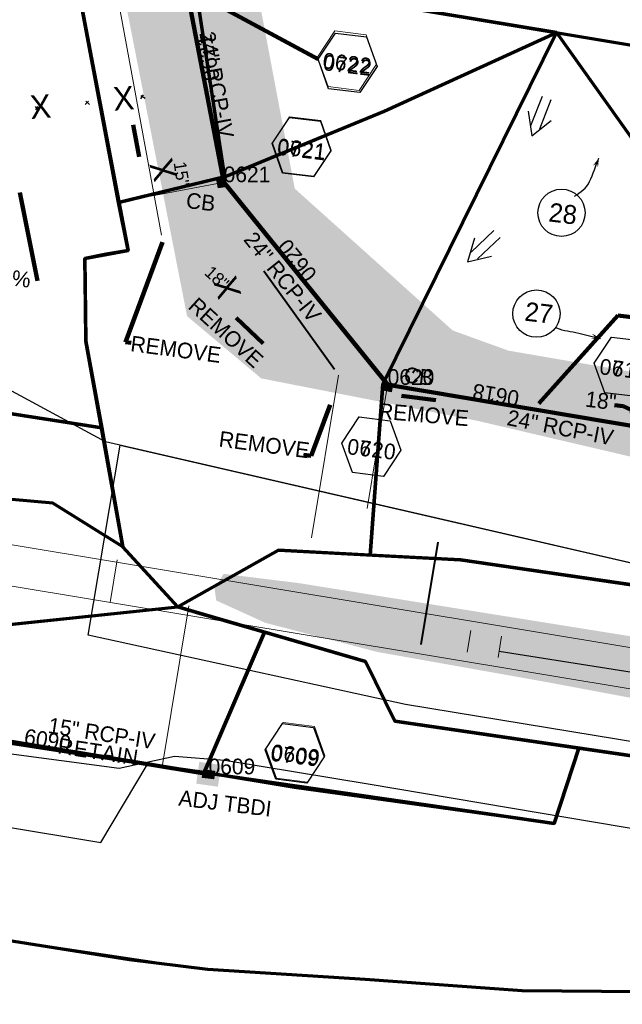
# Model space of a CAD drawing. Extents: x 1160024 to 2574774, y 200346 to 1150377.
# Tile 62 of 118: x 2484490 to 2484682, y 365574 to 365888. Entities that reach past the tile are written whole.
import ezdxf
from ezdxf.enums import TextEntityAlignment as Align

# ---------------------------------------------------------------- set-up
doc = ezdxf.new("R2010")
doc.units = 0
doc.header["$MEASUREMENT"] = 0
doc.linetypes.add('DGN Style 2', pattern=[29.296317, 17.57779, -11.718527])
for name, color, linetype, lineweight in [('Exist Earthen Structure Ditch Cogo Point CELL', 5, 'Continuous', 13), ('Exist Plan Preparation Drainage Arrows Symbol CELL', 5, 'Continuous', 30), ('Exist Plan Preparation Drainage Notes Label', 31, 'Continuous', 30), ('Exist Plan Preparation Watershed Blue', 5, 'Continuous', 30), ('Exist Structure Minor Pipes RCP 12 Inch Text', 30, 'Continuous', 13), ('Exist Structure Minor Pipes RCP 18 Inch', 30, 'Continuous', 0), ('Prop Drainage Structure Box Number Symbol CELL', 9, 'Continuous', 30), ('Prop Drainage Structure Catch Basin Grate 840 03F CELL', 7, 'Continuous', 30), ('Prop Drainage Structure Catch Basin Grate 840 03F Label', 9, 'Continuous', 30), ('Prop Drainage Structure Catch Basin Grate 840 03G Label', 9, 'Continuous', 30), ('Prop Drainage Structure Drop Inlet Adjust CELL', 7, 'Continuous', 30), ('Prop Drainage Structure Drop Inlet Grate 840 16 Label', 9, 'Continuous', 30), ('Prop Drainage Structure Pipe RCP 24in Class III Label', 9, 'Continuous', 30), ('Prop Drainage Structure Pipe RCP 24in Class IV', 9, 'Continuous', 211), ('Prop Drainage Structure Pipe Removal Label', 9, 'Continuous', 30), ('Prop Drainage Structure Plot Symbol 20 Scale', 9, 'DGN Style 2', 13), ('Prop Drainage Structure Plot Symbol 50 Scale', 9, 'DGN Style 2', 13), ('Prop Drainage Structure Retain Label', 9, 'Continuous', 30), ('Prop Earthen Structure Ditch Flow Line', 6, 'Rdy Ditch Special Prp', 30), ('Prop Plan Preparation Watershed Pre Construction', 131, 'Continuous', 30)]:
    doc.layers.add(name, color=color, linetype=linetype, lineweight=lineweight)
for name, color, linetype, lineweight, plot in [('Scratch_Level_5', 6, 'Continuous', 0, False), ('Scratch_Level_6', 30, 'Continuous', 0, False), ('Scratch_Level_7', 9, 'Continuous', 0, False), ('Scratch_Level_8', 171, 'Continuous', 0, False), ('Scratch_Level_9', 9, 'Continuous', 0, False)]:
    doc.layers.add(name, color=color, linetype=linetype, lineweight=lineweight, plot=plot)
doc.styles.add('Style-font000', font='font000.shx')
doc.styles.add('Style-font001', font='font001.shx')
doc.styles.add('Style-font041', font='font041.shx')
doc.styles.add('Style-GEOMETRICFUTURA_211_M_L', font='GEOMETRICFUTURA_211_M_L.shx')
doc.linetypes.add('Rdy Ditch Special Prp', pattern='A,0.55,-0.2,[22,dgnlstyle-RdylsE.shx,S=0.001111,R=0,X=0,Y=0],-0.2,0.55', length=1.5)
doc.dimstyles.new('erosion_control', dxfattribs={"dimtxt": 4.99999, "dimasz": 9.99998, "dimexe": 2.499995, "dimexo": 2.499995, "dimgap": 2.499995, "dimtad": 0, "dimtih": 1, "dimtoh": 1, "dimzin": 3, "dimdsep": 46, "dimtxsty": 'Style-GEOMETRICFUTURA_211_M_L', "dimcen": 0.09, "dimaunit": 1, "dimadec": 4, "dimazin": 3, "dimtfac": 1, "dimtofl": 0, "dimtmove": 0, "dimatfit": 1, "dimfxl": 1, "dimtzin": 3, "dimlwd": 106, "dimarcsym": 0})

# ---------------------------------------------------------------- blocks, each defined once
blk = doc.blocks.new('EXIST PLAN PREPARATION DRAINAGE ARROWS SYMBOL_88')
at = {"layer": 'Exist Plan Preparation Drainage Arrows Symbol CELL'}
for p, q in [((-3.87, 1.5), (6.13, 1.5)), ((-3.87, -1.5), (6.13, -1.5))]:
    blk.add_line(p, q, dxfattribs=at)
at = {"layer": 'Exist Plan Preparation Drainage Arrows Symbol CELL', "flags": 128}
blk.add_lwpolyline([(0, 3.97), (-6.87, 0), (0, -3.97)], dxfattribs=at)
blk = doc.blocks.new('EXIST PLAN PREPARATION DRAINAGE ARROWS SYMBOL_89')
at = {"layer": 'Exist Plan Preparation Drainage Arrows Symbol CELL'}
for p, q in [((-3.87, 1.5), (6.13, 1.5)), ((-3.87, -1.5), (6.13, -1.5))]:
    blk.add_line(p, q, dxfattribs=at)
at = {"layer": 'Exist Plan Preparation Drainage Arrows Symbol CELL', "flags": 128}
blk.add_lwpolyline([(0, 3.97), (-6.87, 0), (0, -3.97)], dxfattribs=at)
blk = doc.blocks.new('PROP DRAINAGE STRUCTURE BOX NUMBER SYMBOL_146')
at = {"layer": 'Scratch_Level_7', "flags": 128}
blk.add_lwpolyline([(-5, 8.94), (5, 8.94), (9.47, 0), (5, -8.94), (-5, -8.94), (-9.47, 0), (-5, 8.94)], dxfattribs=at)
at = {"layer": 'Scratch_Level_7', "insert": (0.17, -0.83), "char_height": 5, "attachment_point": 5, "line_spacing_factor": 0.6, "style": 'Style-GEOMETRICFUTURA_211_M_L'}
blk.add_mtext('\\T1.051;0622', dxfattribs=at)
blk = doc.blocks.new('PROP DRAINAGE STRUCTURE BOX NUMBER SYMBOL_147')
at = {"layer": 'Scratch_Level_7', "flags": 128}
blk.add_lwpolyline([(-5, 8.94), (5, 8.94), (9.47, 0), (5, -8.94), (-5, -8.94), (-9.47, 0), (-5, 8.94)], dxfattribs=at)
at = {"layer": 'Scratch_Level_7', "insert": (0.18, -0.83), "char_height": 5, "attachment_point": 5, "line_spacing_factor": 0.6, "style": 'Style-GEOMETRICFUTURA_211_M_L'}
blk.add_mtext('\\T1.051;0621', dxfattribs=at)
blk = doc.blocks.new('PROP DRAINAGE STRUCTURE BOX NUMBER SYMBOL_148')
at = {"layer": 'Scratch_Level_7', "flags": 128}
blk.add_lwpolyline([(-5, 8.94), (5, 8.94), (9.47, 0), (5, -8.94), (-5, -8.94), (-9.47, 0), (-5, 8.94)], dxfattribs=at)
at = {"layer": 'Scratch_Level_7', "insert": (0.25, -0.83), "char_height": 5, "attachment_point": 5, "line_spacing_factor": 0.6, "style": 'Style-GEOMETRICFUTURA_211_M_L'}
blk.add_mtext('\\T1.051;0620', dxfattribs=at)
blk = doc.blocks.new('PROP DRAINAGE STRUCTURE BOX NUMBER SYMBOL_151')
at = {"layer": 'Scratch_Level_7', "flags": 128}
blk.add_lwpolyline([(-5, 8.94), (5, 8.94), (9.47, 0), (5, -8.94), (-5, -8.94), (-9.47, 0), (-5, 8.94)], dxfattribs=at)
at = {"layer": 'Scratch_Level_7', "insert": (0.27, -0.83), "char_height": 5, "attachment_point": 5, "line_spacing_factor": 0.6, "style": 'Style-GEOMETRICFUTURA_211_M_L'}
blk.add_mtext('\\T1.056;0619', dxfattribs=at)
blk = doc.blocks.new('PROP DRAINAGE STRUCTURE BOX NUMBER SYMBOL_253')
at = {"layer": 'Prop Drainage Structure Box Number Symbol CELL', "flags": 128}
blk.add_lwpolyline([(-5, 8.94), (5, 8.94), (9.47, 0), (5, -8.94), (-5, -8.94), (-9.47, 0), (-5, 8.94)], dxfattribs=at)
at = {"layer": 'Prop Drainage Structure Box Number Symbol CELL', "insert": (0.17, -0.83), "char_height": 5, "attachment_point": 5, "line_spacing_factor": 0.6, "style": 'Style-GEOMETRICFUTURA_211_M_L'}
blk.add_mtext('\\T1.051;0722', dxfattribs=at)
blk = doc.blocks.new('PROP DRAINAGE STRUCTURE BOX NUMBER SYMBOL_254')
at = {"layer": 'Prop Drainage Structure Box Number Symbol CELL', "flags": 128}
blk.add_lwpolyline([(-5, 8.94), (5, 8.94), (9.47, 0), (5, -8.94), (-5, -8.94), (-9.47, 0), (-5, 8.94)], dxfattribs=at)
at = {"layer": 'Prop Drainage Structure Box Number Symbol CELL', "insert": (0.18, -0.83), "char_height": 5, "attachment_point": 5, "line_spacing_factor": 0.6, "style": 'Style-GEOMETRICFUTURA_211_M_L'}
blk.add_mtext('\\T1.051;0721', dxfattribs=at)
blk = doc.blocks.new('PROP DRAINAGE STRUCTURE BOX NUMBER SYMBOL_255')
at = {"layer": 'Prop Drainage Structure Box Number Symbol CELL', "flags": 128}
blk.add_lwpolyline([(-5, 8.94), (5, 8.94), (9.47, 0), (5, -8.94), (-5, -8.94), (-9.47, 0), (-5, 8.94)], dxfattribs=at)
at = {"layer": 'Prop Drainage Structure Box Number Symbol CELL', "insert": (0.25, -0.83), "char_height": 5, "attachment_point": 5, "line_spacing_factor": 0.6, "style": 'Style-GEOMETRICFUTURA_211_M_L'}
blk.add_mtext('\\T1.051;0720', dxfattribs=at)
blk = doc.blocks.new('PROP DRAINAGE STRUCTURE BOX NUMBER SYMBOL_256')
at = {"layer": 'Prop Drainage Structure Box Number Symbol CELL', "flags": 128}
blk.add_lwpolyline([(-5, 8.94), (5, 8.94), (9.47, 0), (5, -8.94), (-5, -8.94), (-9.47, 0), (-5, 8.94)], dxfattribs=at)
at = {"layer": 'Prop Drainage Structure Box Number Symbol CELL', "insert": (0.27, -0.83), "char_height": 5, "attachment_point": 5, "line_spacing_factor": 0.6, "style": 'Style-GEOMETRICFUTURA_211_M_L'}
blk.add_mtext('\\T1.056;0719', dxfattribs=at)
blk = doc.blocks.new('PROP DRAINAGE STRUCTURE BOX NUMBER SYMBOL_275')
at = {"layer": 'Scratch_Level_7', "flags": 128}
blk.add_lwpolyline([(-5, 8.94), (5, 8.94), (9.47, 0), (5, -8.94), (-5, -8.94), (-9.47, 0), (-5, 8.94)], dxfattribs=at)
at = {"layer": 'Scratch_Level_7', "insert": (0.27, -0.83), "char_height": 5, "attachment_point": 5, "line_spacing_factor": 0.6, "style": 'Style-GEOMETRICFUTURA_211_M_L'}
blk.add_mtext('\\T1.051;0609', dxfattribs=at)
blk = doc.blocks.new('PROP DRAINAGE STRUCTURE BOX NUMBER SYMBOL_276')
at = {"layer": 'Prop Drainage Structure Box Number Symbol CELL', "flags": 128}
blk.add_lwpolyline([(-5, 8.94), (5, 8.94), (9.47, 0), (5, -8.94), (-5, -8.94), (-9.47, 0), (-5, 8.94)], dxfattribs=at)
at = {"layer": 'Prop Drainage Structure Box Number Symbol CELL', "insert": (0.27, -0.83), "char_height": 5, "attachment_point": 5, "line_spacing_factor": 0.6, "style": 'Style-GEOMETRICFUTURA_211_M_L'}
blk.add_mtext('\\T1.051;0709', dxfattribs=at)
blk = doc.blocks.new('PROP DRAINAGE STRUCTURE DROP INLET ADJUST_6')
at = {"layer": 'Prop Drainage Structure Drop Inlet Adjust CELL', "color": 7, "lineweight": 13}
blk.add_line((0, 1.16), (0, -1.16), dxfattribs=at)
at = {"layer": 'Prop Drainage Structure Drop Inlet Adjust CELL', "flags": 128}
for points in [[(-1.75, 1.25), (1.75, 1.25), (1.75, -1.25), (-1.75, -1.25), (-1.75, 1.25)], [(-1.67, 1.17), (1.67, 1.17), (1.67, -1.17), (-1.67, -1.17), (-1.67, 1.17)], [(0, 1.16), (0, -1.16), (-1.66, -1.16), (-1.66, 1.16), (1.66, 1.16), (1.66, -1.16), (0, -1.16)], [(-1.52, 0.87), (-1.52, 1.03), (-0.12, 1.03), (-0.12, 0.87), (-1.52, 0.87)], [(-1.52, 0.6), (-1.52, 0.77), (-0.12, 0.77), (-0.12, 0.6), (-1.52, 0.6)], [(-1.52, 0.34), (-1.52, 0.5), (-0.12, 0.5), (-0.12, 0.34), (-1.52, 0.34)], [(-1.52, 0.07), (-1.52, 0.24), (-0.12, 0.24), (-0.12, 0.07), (-1.52, 0.07)], [(0.12, 0.87), (0.12, 1.03), (1.52, 1.03), (1.52, 0.87), (0.12, 0.87)], [(0.12, 0.07), (0.12, 0.24), (1.52, 0.24), (1.52, 0.07), (0.12, 0.07)], [(0.12, 0.6), (0.12, 0.77), (1.52, 0.77), (1.52, 0.6), (0.12, 0.6)], [(0.12, 0.34), (0.12, 0.5), (1.52, 0.5), (1.52, 0.34), (0.12, 0.34)], [(-1.52, -0.2), (-1.52, -0.03), (-0.12, -0.03), (-0.12, -0.2), (-1.52, -0.2)], [(-1.52, -0.46), (-1.52, -0.29), (-0.12, -0.29), (-0.12, -0.46), (-1.52, -0.46)], [(-0.12, -0.73), (-1.52, -0.73), (-1.52, -0.56), (-0.12, -0.56), (-0.12, -0.73)], [(-0.12, -1.03), (-1.52, -1.03), (-1.52, -0.83), (-0.12, -0.83), (-0.12, -1.03)], [(0.12, -0.2), (0.12, -0.03), (1.52, -0.03), (1.52, -0.2), (0.12, -0.2)], [(1.52, -1.03), (0.12, -1.03), (0.12, -0.83), (1.52, -0.83), (1.52, -1.03)], [(0.12, -0.46), (0.12, -0.29), (1.52, -0.29), (1.52, -0.46), (0.12, -0.46)], [(1.52, -0.73), (0.12, -0.73), (0.12, -0.56), (1.52, -0.56), (1.52, -0.73)]]:
    blk.add_lwpolyline(points, dxfattribs=at)
at = {"layer": 'Prop Drainage Structure Plot Symbol 20 Scale', "extrusion": (0, 0, -1)}
blk.add_solid([(2, 2), (-2, 2), (2, -2), (-2, -2)], dxfattribs=at)
at = {"layer": 'Prop Drainage Structure Plot Symbol 50 Scale', "extrusion": (0, 0, -1)}
blk.add_solid([(3.5, 3.5), (-3.5, 3.5), (3.5, -3.5), (-3.5, -3.5)], dxfattribs=at)
blk = doc.blocks.new('PROP DRAINAGE STRUCTURE CATCH BASIN GRATE 840 03F_12')
at = {"layer": 'Prop Drainage Structure Catch Basin Grate 840 03F CELL', "flags": 128}
for points in [[(1.5, -0.04), (-1.5, -0.04), (-1.5, 1.96), (1.5, 1.96), (1.5, -0.54), (-1.5, -0.54), (-1.5, -0.04)], [(-1.49, -0.03), (-1.49, 1.95), (1.49, 1.95), (1.49, -0.03), (-1.49, -0.03)], [(1.29, 0.09), (-1.36, 0.09), (-1.36, 1.82), (1.36, 1.82), (1.36, 0.16)], [(-0.06, 1.57), (-0.06, 1.4), (-0.39, 1.72)]]:
    blk.add_lwpolyline(points, dxfattribs=at)
for points in [[(-0.06, 0.47), (-0.06, 0.29), (-1.35, 1.54, -1), (-1.26, 1.63), (-0.06, 0.47)], [(-0.16, 0.11), (-1.35, 1.27, -1), (-1.26, 1.36), (-0.07, 0.2, -1), (-0.16, 0.11)], [(-0.44, 0.11), (-1.35, 0.99, -1), (-1.26, 1.08), (-0.36, 0.2, -1), (-0.44, 0.11)], [(-0.73, 0.11), (-1.35, 0.71, -1), (-1.26, 0.8), (-0.64, 0.2, -1), (-0.73, 0.11)], [(-1.01, 0.11), (-1.35, 0.44, -1), (-1.26, 0.53), (-0.92, 0.2, -1), (-1.01, 0.11)], [(-1.35, 0.16, -1), (-1.26, 0.25), (-1.21, 0.2, -1), (-1.29, 0.11), (-1.35, 0.16)], [(-0.06, 0.74), (-0.06, 0.57), (-1.24, 1.72, -1), (-1.15, 1.8), (-0.06, 0.74)], [(-0.06, 0.85), (-0.96, 1.72, -1), (-0.87, 1.8), (-0.06, 1.02), (-0.06, 0.85)], [(-0.58, 1.8), (-0.06, 1.3), (-0.06, 1.12), (-0.67, 1.72, -1), (-0.58, 1.8)], [(-0.06, 1.4), (-0.39, 1.72, -1), (-0.3, 1.8), (-0.06, 1.57), (-0.06, 1.4)], [(0.06, 1.55), (0.06, 1.73), (1.35, 0.48, -1), (1.26, 0.39), (0.06, 1.55)], [(0.06, 1.45), (1.35, 0.2, -1), (1.26, 0.11), (0.06, 1.28), (0.06, 1.45)], [(0.06, 1.17), (1.06, 0.2, -1), (0.97, 0.11), (0.06, 1), (0.06, 1.17)], [(0.06, 0.9), (0.78, 0.2, -1), (0.69, 0.11), (0.06, 0.72), (0.06, 0.9)], [(0.06, 0.62), (0.49, 0.2, -1), (0.41, 0.11), (0.06, 0.45), (0.06, 0.62)], [(0.06, 0.34), (0.21, 0.2, -1), (0.12, 0.11), (0.06, 0.17), (0.06, 0.34)], [(1.26, 0.66), (0.18, 1.72, -1), (0.27, 1.8), (1.35, 0.75, -1), (1.26, 0.66)], [(1.26, 0.94), (0.46, 1.72, -1), (0.55, 1.8), (1.35, 1.03, -1), (1.26, 0.94)], [(1.26, 1.22), (0.75, 1.72, -1), (0.83, 1.8), (1.35, 1.3, -1), (1.26, 1.22)], [(1.26, 1.49), (1.03, 1.72, -1), (1.12, 1.8), (1.35, 1.58, -1), (1.26, 1.49)]]:
    blk.add_lwpolyline(points, format="xyb", dxfattribs=at)
at = {"layer": 'Prop Drainage Structure Plot Symbol 20 Scale', "extrusion": (0, 0, -1)}
blk.add_solid([(2, 2), (-2, 2), (2, -2), (-2, -2)], dxfattribs=at)
at = {"layer": 'Prop Drainage Structure Plot Symbol 50 Scale', "extrusion": (0, 0, -1)}
blk.add_solid([(3.5, 3.5), (-3.5, 3.5), (3.5, -3.5), (-3.5, -3.5)], dxfattribs=at)
blk = doc.blocks.new('PROP DRAINAGE STRUCTURE CATCH BASIN GRATE 840 03F_13')
at = {"layer": 'Prop Drainage Structure Catch Basin Grate 840 03F CELL', "flags": 128}
for points in [[(1.5, -0.04), (-1.5, -0.04), (-1.5, 1.96), (1.5, 1.96), (1.5, -0.54), (-1.5, -0.54), (-1.5, -0.04)], [(-1.49, -0.03), (-1.49, 1.95), (1.49, 1.95), (1.49, -0.03), (-1.49, -0.03)], [(1.29, 0.09), (-1.36, 0.09), (-1.36, 1.82), (1.36, 1.82), (1.36, 0.16)], [(-0.06, 1.57), (-0.06, 1.4), (-0.39, 1.72)]]:
    blk.add_lwpolyline(points, dxfattribs=at)
for points in [[(-0.06, 0.47), (-0.06, 0.29), (-1.35, 1.54, -1), (-1.26, 1.63), (-0.06, 0.47)], [(-0.16, 0.11), (-1.35, 1.27, -1), (-1.26, 1.36), (-0.07, 0.2, -1), (-0.16, 0.11)], [(-0.44, 0.11), (-1.35, 0.99, -1), (-1.26, 1.08), (-0.36, 0.2, -1), (-0.44, 0.11)], [(-0.73, 0.11), (-1.35, 0.71, -1), (-1.26, 0.8), (-0.64, 0.2, -1), (-0.73, 0.11)], [(-1.01, 0.11), (-1.35, 0.44, -1), (-1.26, 0.53), (-0.92, 0.2, -1), (-1.01, 0.11)], [(-1.35, 0.16, -1), (-1.26, 0.25), (-1.21, 0.2, -1), (-1.29, 0.11), (-1.35, 0.16)], [(-0.06, 0.74), (-0.06, 0.57), (-1.24, 1.72, -1), (-1.15, 1.8), (-0.06, 0.74)], [(-0.06, 0.85), (-0.96, 1.72, -1), (-0.87, 1.8), (-0.06, 1.02), (-0.06, 0.85)], [(-0.58, 1.8), (-0.06, 1.3), (-0.06, 1.12), (-0.67, 1.72, -1), (-0.58, 1.8)], [(-0.06, 1.4), (-0.39, 1.72, -1), (-0.3, 1.8), (-0.06, 1.57), (-0.06, 1.4)], [(0.06, 1.55), (0.06, 1.73), (1.35, 0.48, -1), (1.26, 0.39), (0.06, 1.55)], [(0.06, 1.45), (1.35, 0.2, -1), (1.26, 0.11), (0.06, 1.28), (0.06, 1.45)], [(0.06, 1.17), (1.06, 0.2, -1), (0.97, 0.11), (0.06, 1), (0.06, 1.17)], [(0.06, 0.9), (0.78, 0.2, -1), (0.69, 0.11), (0.06, 0.72), (0.06, 0.9)], [(0.06, 0.62), (0.49, 0.2, -1), (0.41, 0.11), (0.06, 0.45), (0.06, 0.62)], [(0.06, 0.34), (0.21, 0.2, -1), (0.12, 0.11), (0.06, 0.17), (0.06, 0.34)], [(1.26, 0.66), (0.18, 1.72, -1), (0.27, 1.8), (1.35, 0.75, -1), (1.26, 0.66)], [(1.26, 0.94), (0.46, 1.72, -1), (0.55, 1.8), (1.35, 1.03, -1), (1.26, 0.94)], [(1.26, 1.22), (0.75, 1.72, -1), (0.83, 1.8), (1.35, 1.3, -1), (1.26, 1.22)], [(1.26, 1.49), (1.03, 1.72, -1), (1.12, 1.8), (1.35, 1.58, -1), (1.26, 1.49)]]:
    blk.add_lwpolyline(points, format="xyb", dxfattribs=at)
at = {"layer": 'Prop Drainage Structure Plot Symbol 20 Scale', "extrusion": (0, 0, -1)}
blk.add_solid([(2, 2), (-2, 2), (2, -2), (-2, -2)], dxfattribs=at)
at = {"layer": 'Prop Drainage Structure Plot Symbol 50 Scale', "extrusion": (0, 0, -1)}
blk.add_solid([(3.5, 3.5), (-3.5, 3.5), (3.5, -3.5), (-3.5, -3.5)], dxfattribs=at)

msp = doc.modelspace()

# ---------------------------------------------------------------- hatches: boundary and pattern name
at = {"layer": 'Scratch_Level_6'}
for points in [[(2485143.28, 365661.78), (2484931.82, 365696.58), (2484813.14, 365718.73), (2484722.71, 365739.88), (2484636.28, 365760.1), (2484598.24, 365767.57), (2484567.1, 365773.67), (2484543.46, 365793.5), (2484539.19, 365815.23), (2484524.29, 365891.2), (2484482.4, 366104.78), (2484441.85, 366286.95), (2484422.54, 366387.92), (2484426.82, 366392.27), (2484457.8, 366363.73), (2484479.95, 366281.93), (2484485.62, 366248.69), (2484488.19, 366206.08), (2484502.75, 366157.75), (2484514.02, 366146.28), (2484519.01, 366118.01), (2484515.51, 366102.82), (2484543.05, 365988.14), (2484549.82, 365945.33), (2484562.82, 365913.47), (2484577.8, 365834.18), (2484628.2, 365788.93), (2484645.96, 365782.52), (2484752.71, 365764.18), (2484859.46, 365745.84), (2484931.16, 365728.23), (2484985.17, 365727.26), (2485039.55, 365712.62), (2485112.94, 365692.85)], [(2485139.02, 365598.84), (2485106.17, 365601.58), (2485008.23, 365617.54), (2484758.75, 365657.99), (2484657.6, 365676.95), (2484604.11, 365686.46), (2484568.48, 365695.72), (2484552.76, 365702.86), (2484552.23, 365706.51), (2484555.11, 365711.36), (2484578.83, 365708.44), (2484701.69, 365688.77), (2484810.2, 365671.51), (2484884.6, 365665.29), (2484949.35, 365657.32), (2485100.78, 365631.86), (2485146.81, 365623.75)]]:
    msp.add_hatch(color=256, dxfattribs=at).paths.add_polyline_path(points)

# ---------------------------------------------------------------- linework, layer by layer
for p, q in [((2484529.41, 365864.03), (2484528.63, 365862.75)), ((2484528.67, 365863.85), (2484530.11, 365862.98)), ((2484495.02, 365860.32), (2484495.81, 365859.3)), ((2484495.84, 365860.38), (2484495.11, 365859.24)), ((2484512.06, 365862.09), (2484510.99, 365860.95)), ((2484511.11, 365862.01), (2484512.33, 365861))]:
    msp.add_line(p, q)
at = {"layer": 'Exist Plan Preparation Drainage Notes Label'}
for centre in [(2484662.89, 365826.46), (2484654.91, 365794.32)]:
    msp.add_circle(centre, 7.54, dxfattribs=at)
for points, knots in [([(2484667.05, 365831.75), (2484668.92, 365832.97), (2484670.92, 365834.37), (2484671.86, 365836.41), (2484673, 365838.87), (2484673.77, 365841.43), (2484674.82, 365843.91)], [0, 0, 0, 0, 0.454082, 0.454082, 0.454082, 1, 1, 1, 1]), ([(2484661.33, 365789.83), (2484663.56, 365788.78), (2484666.02, 365788.68), (2484668.37, 365788.11), (2484670.69, 365787.54), (2484672.98, 365786.85), (2484675.34, 365786.43)], [0, 0, 0, 0, 0.5025, 0.5025, 0.5025, 1, 1, 1, 1])]:
    msp.add_open_spline(points, degree=3, knots=knots, dxfattribs=at)
for points in [[(2484674.82, 365843.91), (2484672.84, 365841.41), (2484674.52, 365840.91), (2484674.21, 365842.32)], [(2484675.34, 365786.43), (2484672.57, 365787.99), (2484672.34, 365786.25), (2484673.68, 365786.78)]]:
    msp.add_solid(points, dxfattribs=at)
at = {"layer": 'Exist Plan Preparation Watershed Blue', "color": 5, "linetype": 'Continuous', "lineweight": 70, "flags": 128}
for points in [[(2484511.2, 365785.51), (2484516.24, 365757.87), (2484465.58, 365765.82), (2484457.12, 365801.25), (2484464.65, 365820.09), (2484458.24, 365854.33), (2484444.6, 365885.79), (2484448.43, 365908.98), (2484509.99, 365891.38), (2484524.64, 365814.46), (2484517.66, 365813.24), (2484510.89, 365811.84), (2484511.2, 365785.51)], [(2484614.15, 365907.97), (2484545.37, 365902.95), (2484545.66, 365901.82), (2484555.44, 365837.96), (2484575.62, 365846.26), (2484606.31, 365858.88), (2484661.26, 365883.9), (2484611.78, 365892.16), (2484614.15, 365907.97)], [(2484555.44, 365837.96), (2484521.61, 365829.75), (2484509.99, 365891.38), (2484540.65, 365901.49), (2484545.37, 365902.95), (2484545.6, 365902.04), (2484555.44, 365837.96)], [(2484661.26, 365883.9), (2484605.91, 365771.82), (2484601.86, 365717.35), (2484572.61, 365718.88), (2484540.49, 365700.86), (2484522.94, 365720.01), (2484511.2, 365785.51), (2484511.07, 365796.69), (2484510.89, 365811.84), (2484524.64, 365814.46), (2484521.61, 365829.75), (2484553.46, 365837.47), (2484555.44, 365837.96), (2484606.31, 365858.88), (2484661.26, 365883.9)], [(2484601.86, 365717.35), (2484605.91, 365771.82), (2484661.26, 365883.9), (2484689.32, 365844.48), (2484695.31, 365843.53), (2484687.04, 365766.98), (2484685.13, 365762.7), (2484687.89, 365758.06), (2484688.83, 365757.87), (2484686.97, 365707.63), (2484630.72, 365715.84), (2484601.86, 365717.35)], [(2484457.12, 365801.25), (2484465.58, 365765.82), (2484516.24, 365757.87), (2484522.94, 365720.01), (2484500.61, 365733.94), (2484474.37, 365736.27), (2484471.63, 365740.52), (2484352.22, 365760.35), (2484350.53, 365809.47), (2484368.55, 365806.3), (2484410.45, 365799.34), (2484421.7, 365797.61), (2484433.28, 365795.77), (2484444.18, 365795.84), (2484446.29, 365795.85), (2484447.49, 365795.85), (2484448.65, 365795.86), (2484449.95, 365796.42), (2484453.48, 365797.98), (2484457.12, 365801.25)], [(2484442.64, 365690.59), (2484540.49, 365700.86), (2484522.94, 365720.01), (2484500.61, 365733.94), (2484474.41, 365736.27), (2484442.34, 365732.15), (2484437.8, 365732.89), (2484442.64, 365690.59)], [(2484848.95, 365684), (2484845.56, 365656.38), (2484842.09, 365630.51), (2484758.84, 365642.64), (2484628.71, 365661.59), (2484609.75, 365664.36), (2484600.36, 365683.46), (2484540.49, 365700.86), (2484572.61, 365718.88), (2484630.72, 365715.84), (2484707, 365704.71), (2484848.95, 365684)], [(2484462.05, 365661.92), (2484472.64, 365693.74), (2484540.49, 365700.86), (2484600.36, 365683.46), (2484609.75, 365664.36), (2484668.47, 365655.8), (2484660.54, 365631.71), (2484530.81, 365650.6), (2484462.05, 365661.92)], [(2484462.05, 365661.92), (2484472.64, 365693.74), (2484540.49, 365700.86), (2484547.17, 365698.85), (2484568.16, 365692.75), (2484548.87, 365648), (2484534.48, 365650.04), (2484462.05, 365661.92)], [(2484700.97, 365577.95), (2484650.36, 365578.38), (2484600.27, 365582), (2484550.12, 365585.21), (2484525.12, 365588.34), (2484451.2, 365599.97), (2484422.75, 365604.7), (2484401.88, 365608.16), (2484352.55, 365616.36), (2484303.23, 365624.55), (2484270.86, 365630.74), (2484268.64, 365646.96), (2484268.72, 365648.89), (2484280.42, 365691.52), (2484462.05, 365661.92), (2484308.38, 365685.01), (2484531.85, 365650.43), (2484660.54, 365631.71), (2484668.47, 365655.8), (2484758.84, 365642.64), (2484734.94, 365597.04), (2484726.44, 365576.13), (2484700.97, 365577.95)], [(2484568.16, 365692.75), (2484600.36, 365683.46), (2484609.75, 365664.36), (2484668.47, 365655.8), (2484660.54, 365631.71), (2484577.73, 365643.23), (2484548.87, 365648), (2484568.16, 365692.75)]]:
    msp.add_lwpolyline(points, close=True, dxfattribs=at)
msp.add_lwpolyline([(2484611.78, 365892.16), (2484706.52, 365876.44)], dxfattribs=at)
at = {"layer": 'Exist Structure Minor Pipes RCP 18 Inch'}
msp.add_line((2484535.26, 365819.34), (2484511.5, 365948.19), dxfattribs=at)
at = {"layer": 'Prop Drainage Structure Pipe RCP 24in Class IV'}
for p, q in [((2484555.13, 365836.21), (2484542.94, 365900.06)), ((2484607.44, 365771.6), (2484555.13, 365836.21)), ((2484690.28, 365757.71), (2484607.44, 365771.6))]:
    msp.add_line(p, q, dxfattribs=at)
at = {"layer": 'Prop Earthen Structure Ditch Flow Line', "linetype": 'Rdy Ditch Special Prp', "ltscale": 23.814138}
msp.add_line((2484643, 365686.66), (2484754.3, 365669.17), dxfattribs=at)
at = {"layer": 'Prop Plan Preparation Watershed Pre Construction', "color": 200, "flags": 128}
for points in [[(2485038, 365654.1), (2484848.95, 365684), (2484701.39, 365711.04), (2484619.88, 365729.84), (2484517.46, 365753.45), (2484461.67, 365783.5), (2484456.65, 365798.88), (2484433.28, 365795.77), (2484369.93, 365805.74), (2484318.6, 365838.89), (2484305.03, 365839.42), (2484299.99, 365863.79), (2484294.67, 365867.06), (2484288.84, 365903.02), (2484292.78, 365908.01), (2484269.08, 366023.01), (2484280.7, 366066.49), (2484325.39, 366061), (2484334.48, 366066.75), (2484430.91, 366050.73), (2484373.24, 366376.65)], [(2484451.2, 365599.97), (2484550.12, 365585.21), (2484600.27, 365582), (2484650.36, 365578.38), (2484700.97, 365577.95), (2484726.44, 365576.13), (2484746.65, 365619.98), (2484719.09, 365624.39), (2484601.22, 365644.3), (2484555.5, 365651.86), (2484539.49, 365653.14), (2484521.82, 365649.33), (2484412.93, 365663.8)]]:
    msp.add_lwpolyline(points, dxfattribs=at)
msp.add_lwpolyline([(2484522.09, 365752.38), (2484699.32, 365711.52), (2484829.92, 365687.49), (2485136.12, 365637.75), (2485127.5, 365584.65), (2484967.08, 365611.59), (2484613.1, 365669.73), (2484511.95, 365691.79), (2484522.09, 365752.38)], close=True, dxfattribs=at)
at = {"layer": 'Scratch_Level_5'}
for p, q in [((2483768.94, 365840.01), (2487160.51, 365276.63)), ((2483766.81, 365827.18), (2487158.38, 365263.8)), ((2484591.73, 365774.71), (2484583.11, 365722.79)), ((2484607.11, 365769.63), (2484600.89, 365732.18)), ((2484521.13, 365715.83), (2484518.88, 365702.26)), ((2484535.51, 365649.85), (2484544.03, 365701.12)), ((2484633.97, 365693.3), (2484632.81, 365686.37)), ((2484643.8, 365691.5), (2484642.68, 365684.73))]:
    msp.add_line(p, q, dxfattribs=at)
at = {"layer": 'Scratch_Level_5', "lineweight": 40}
for p, q in [((2484590.48, 365776.49), (2484567.99, 365807.85)), ((2484623.44, 365721.45), (2484618.02, 365688.83))]:
    msp.add_line(p, q, dxfattribs=at)
at = {"layer": 'Scratch_Level_5', "lineweight": 30, "flags": 128}
msp.add_lwpolyline([(2484515.99, 365625.7), (2484530.69, 365650.43), (2484362.84, 365678.51), (2484185.31, 365708), (2484163.11, 365711.7), (2484160.61, 365684.73), (2484515.99, 365625.7)], close=True, dxfattribs=at)
at = {"layer": 'Scratch_Level_7'}
msp.add_line((2484553.15, 365835.84), (2484521.71, 365829.84), dxfattribs=at)
at = {"layer": 'Scratch_Level_9', "lineweight": 120}
msp.add_line((2484550.32, 365647.44), (2484461.51, 365662.01), dxfattribs=at)

# ---------------------------------------------------------------- block references
at = {"layer": 'Exist Plan Preparation Drainage Arrows Symbol CELL'}
for name, p, rotation in [('EXIST PLAN PREPARATION DRAINAGE ARROWS SYMBOL_88', (2484655.95, 365857.38), 68.46784111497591), ('EXIST PLAN PREPARATION DRAINAGE ARROWS SYMBOL_89', (2484637.87, 365815.51), 43.46613900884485)]:
    msp.add_blockref(name, p, dxfattribs=dict(at, rotation=rotation))
at = {"layer": 'Prop Drainage Structure Box Number Symbol CELL', "rotation": 353.0022961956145}
for name, p in [('PROP DRAINAGE STRUCTURE BOX NUMBER SYMBOL_253', (2484594.66, 365874.3)), ('PROP DRAINAGE STRUCTURE BOX NUMBER SYMBOL_254', (2484579.96, 365847.36)), ('PROP DRAINAGE STRUCTURE BOX NUMBER SYMBOL_256', (2484682.74, 365777.38)), ('PROP DRAINAGE STRUCTURE BOX NUMBER SYMBOL_255', (2484602.23, 365751.89)), ('PROP DRAINAGE STRUCTURE BOX NUMBER SYMBOL_276', (2484577.77, 365654.13))]:
    msp.add_blockref(name, p, dxfattribs=at)
at = {"layer": 'Prop Drainage Structure Plot Symbol 20 Scale'}
for name, p, rotation in [('PROP DRAINAGE STRUCTURE CATCH BASIN GRATE 840 03F_12', (2484555.13, 365836.21), 100.8043806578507), ('PROP DRAINAGE STRUCTURE CATCH BASIN GRATE 840 03F_13', (2484607.44, 365771.6), 168.8235072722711), ('PROP DRAINAGE STRUCTURE DROP INLET ADJUST_6', (2484550.32, 365647.44), 351.9999999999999)]:
    msp.add_blockref(name, p, dxfattribs=dict(at, rotation=rotation))
at = {"layer": 'Scratch_Level_7', "rotation": 353.0022961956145}
for name, p in [('PROP DRAINAGE STRUCTURE BOX NUMBER SYMBOL_146', (2484594.49, 365874.95)), ('PROP DRAINAGE STRUCTURE BOX NUMBER SYMBOL_147', (2484580.05, 365847.62)), ('PROP DRAINAGE STRUCTURE BOX NUMBER SYMBOL_151', (2484682.74, 365777.38)), ('PROP DRAINAGE STRUCTURE BOX NUMBER SYMBOL_148', (2484602.23, 365751.89)), ('PROP DRAINAGE STRUCTURE BOX NUMBER SYMBOL_275', (2484578, 365654.47))]:
    msp.add_blockref(name, p, dxfattribs=at)

# ---------------------------------------------------------------- texts
at = {"layer": 'Exist Earthen Structure Ditch Cogo Point CELL', "lineweight": 30, "style": 'Style-GEOMETRICFUTURA_211_M_L'}
for rotation, p in [(3.9984, (2484519.62, 365866.49)), (3.9984, (2484493.11, 365863.84)), (106.3173, (2484533.21, 365835.78)), (106.3173, (2484553.62, 365798.24))]:
    msp.add_text('X', height=7.5, rotation=rotation, dxfattribs=at).set_placement(p, align=Align.TOP_LEFT)
at = {"layer": 'Exist Plan Preparation Drainage Notes Label', "style": 'Style-font000'}
for s, p in [('28', (2484658.58, 365823.74)), ('27', (2484650.91, 365792.11))]:
    msp.add_text(s, height=6, rotation=353.3861, dxfattribs=at).set_placement(p)
at = {"layer": 'Exist Structure Minor Pipes RCP 12 Inch Text', "style": 'Style-font001'}
for s, rotation, p in [('15"', 278.8686, (2484541.72, 365838.87)), ('18"', 317.5044, (2484552.97, 365805.8))]:
    msp.add_text(s, height=4, rotation=rotation, dxfattribs=at).set_placement(p, align=Align.MIDDLE_CENTER)
at = {"layer": 'Prop Drainage Structure Catch Basin Grate 840 03F Label', "style": 'Style-GEOMETRICFUTURA_211_M_L'}
msp.add_text('CB', height=5, rotation=353.0023, dxfattribs=at).set_placement((2484617.31, 365774.34), align=Align.MIDDLE_CENTER)
at = {"layer": 'Prop Drainage Structure Catch Basin Grate 840 03G Label', "style": 'Style-GEOMETRICFUTURA_211_M_L'}
msp.add_text('CB', height=5, rotation=353.0023, dxfattribs=at).set_placement((2484547.83, 365829.94), align=Align.MIDDLE_CENTER)
at = {"layer": 'Prop Drainage Structure Drop Inlet Grate 840 16 Label', "style": 'Style-GEOMETRICFUTURA_211_M_L'}
msp.add_text('ADJ TBDI', height=5, rotation=353.0023, dxfattribs=at).set_placement((2484555.6, 365638.2), align=Align.MIDDLE_CENTER)
at = {"layer": 'Prop Drainage Structure Pipe RCP 24in Class III Label', "style": 'Style-GEOMETRICFUTURA_211_M_L'}
for rotation, p in [(280.3619, (2484552.9, 365867.3)), (308.7192, (2484573.92, 365806)), (349.0152, (2484662.52, 365758.01))]:
    msp.add_text('24" RCP-IV', height=5, rotation=rotation, dxfattribs=at).set_placement(p, align=Align.MIDDLE_CENTER)
at = {"layer": 'Prop Drainage Structure Pipe Removal Label', "style": 'Style-GEOMETRICFUTURA_211_M_L'}
for rotation, p in [(317.5044, (2484546.85, 365799.9)), (352.4731, (2484525.84, 365787.32)), (355.1489, (2484604.63, 365765.85)), (352.4731, (2484554.04, 365756.93))]:
    msp.add_text('REMOVE', height=5, rotation=rotation, dxfattribs=at).set_placement(p, align=Align.TOP_LEFT)
at = {"layer": 'Prop Drainage Structure Pipe Removal Label', "insert": (2484670.88, 365769.65), "char_height": 5, "attachment_point": 1, "rotation": 353.0023, "line_spacing_factor": 0.9, "style": 'Style-GEOMETRICFUTURA_211_M_L'}
msp.add_mtext('18"', dxfattribs=at)
at = {"layer": 'Prop Drainage Structure Retain Label', "insert": (2484514.8, 365652.18), "char_height": 5, "attachment_point": 8, "rotation": 351.2226, "line_spacing_factor": 0.6, "style": 'Style-GEOMETRICFUTURA_211_M_L'}
msp.add_mtext('\\T1.060;RETAIN', dxfattribs=at)
at = {"layer": 'Scratch_Level_5', "insert": (2484493.94, 365804.96), "char_height": 5, "attachment_point": 6, "rotation": 353.0023, "line_spacing_factor": 0.6, "style": 'Style-GEOMETRICFUTURA_211_M_L'}
msp.add_mtext('\\T1.067;.4%', dxfattribs=at)
at = {"layer": 'Scratch_Level_7', "lineweight": 211, "style": 'Style-GEOMETRICFUTURA_211_M_L'}
msp.add_text('15" RCP-IV ', height=5, rotation=351.2226, dxfattribs=at).set_placement((2484517.16, 365660.38), align=Align.MIDDLE_CENTER)
at = {"layer": 'Scratch_Level_8', "linetype": 'Continuous', "lineweight": 30, "style": 'Style-font041'}
for s, rotation, p in [('0621', 100.8044, (2484549.03, 365868.14)), ('0620', 128.9969, (2484581.28, 365803.91)), ('0618', 170.4834, (2484648.86, 365764.66)), ('0609', 170.6861, (2484505.91, 365654.72))]:
    msp.add_text(s, height=5, rotation=rotation, dxfattribs=at).set_placement(p, align=Align.TOP_LEFT)
at = {"layer": 'Scratch_Level_8', "linetype": 'Continuous', "style": 'Style-font041'}
for s, p in [('0621', (2484555.13, 365841.21)), ('0620', (2484607.44, 365776.6)), ('0609', (2484550.32, 365652.44))]:
    msp.add_text(s, height=5, dxfattribs=at).set_placement(p, align=Align.TOP_LEFT)

# ---------------------------------------------------------------- leaders
at = {"layer": 'Exist Plan Preparation Drainage Notes Label'}
for points in [[(2484526.3, 365854.52), (2484528.16, 365844.26)], [(2484559.12, 365792.94), (2484567.71, 365784.75)], [(2484611.9, 365768.12), (2484622.84, 365766.77)]]:
    msp.add_leader(points, dimstyle='erosion_control', override={"dimtxt": 5, "dimasz": 5, "dimgap": 0, "dimlwd": 65534}, dxfattribs=at)
at = {"layer": 'Prop Drainage Structure Drop Inlet Grate 840 16 Label'}
msp.add_leader([(2484542.16, 365898.72), (2484585.25, 365875.46)], dimstyle='erosion_control', override={"dimasz": 4.99999, "dimgap": 0, "dimlwd": 65534}, dxfattribs=at)
at = {"layer": 'Prop Drainage Structure Pipe Removal Label'}
for points in [[(2484535.63, 365817.13), (2484523.79, 365785.26), (2484525.57, 365785.01)], [(2484655.62, 365765.64), (2484680.87, 365793.7), (2484747.75, 365785.38)], [(2484589.05, 365765.24), (2484583.02, 365748.97), (2484580.63, 365749.27)], [(2484690.62, 365761.08), (2484682.59, 365764.81), (2484679.77, 365765.16)]]:
    msp.add_leader(points, dimstyle='erosion_control', override={"dimtxt": 5, "dimasz": 5, "dimgap": 0, "dimlwd": 65534}, dxfattribs=at)
at = {"layer": 'Scratch_Level_5'}
msp.add_leader([(2484490.15, 365832.98), (2484495.73, 365804.74)], dimstyle='erosion_control', override={"dimtxt": 5, "dimasz": 5, "dimgap": 0, "dimlwd": 65534}, dxfattribs=at)

doc.saveas('drawing.dxf')
